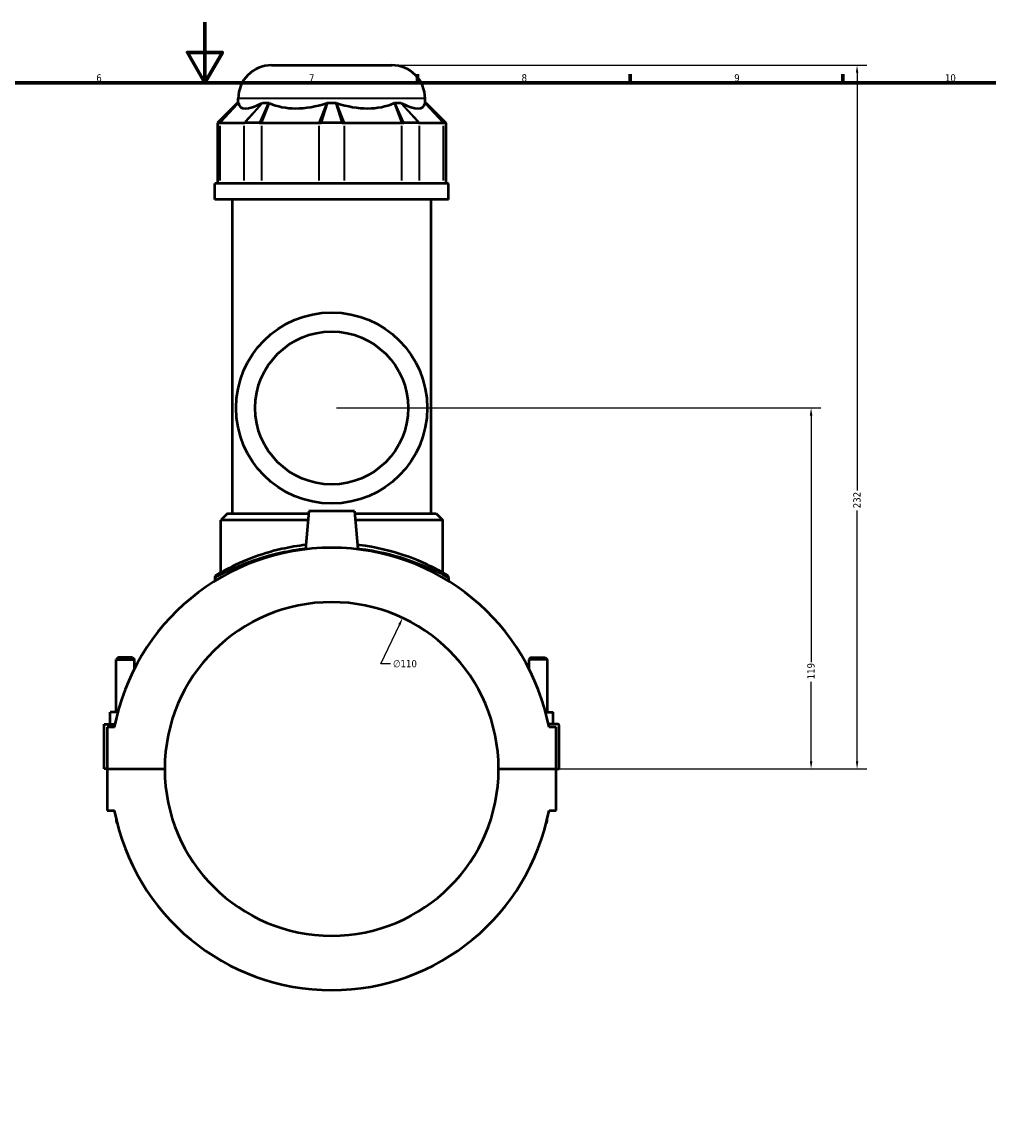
# Model space of a CAD drawing. Header units: millimetres. Extents: x -277 to 997, y -139 to 1166.
# Tile 5 of 8: x 360 to 679, y 230 to 594. Entities that reach past the tile are written whole.
import ezdxf

# ---------------------------------------------------------------- set-up
doc = ezdxf.new("R2010")
doc.units = ezdxf.units.MM
for name, color, linetype, lineweight in [('Border (ANSI)', 7, 'Continuous', 70), ('Dimension (ANSI)', 7, 'Continuous', 25), ('Visible (ANSI)', 7, 'Continuous', 50), ('Visible Narrow (ANSI)', 7, 'Continuous', 35)]:
    doc.layers.add(name, color=color, linetype=linetype, lineweight=lineweight)
doc.styles.add('Note Text (ANSI)', font='tahoma.ttf')
doc.dimstyles.new('Default - mm (ANSI)', dxfattribs={"dimtxt": 2.4, "dimasz": 2.5, "dimexe": 3.175, "dimexo": 1.6002, "dimgap": 0.8, "dimtad": 0, "dimtoh": 1, "dimdec": 0, "dimrnd": 1e-08, "dimzin": 4, "dimdsep": 46, "dimtxsty": 'Note Text (ANSI)', "dimcen": 0.09, "dimdle": 10, "dimclrd": 256, "dimclre": 256, "dimclrt": 5, "dimadec": 1, "dimazin": 1, "dimtfac": 1.27, "dimtofl": 0, "dimtmove": 0, "dimatfit": 3, "dimfxl": 1, "dimtolj": 1, "dimtzin": 4, "dimlwd": -1, "dimlwe": -1, "dimarcsym": 0})

# ---------------------------------------------------------------- blocks, each defined once
blk = doc.blocks.new('Borders Default Border')
at = {"layer": 'Border (ANSI)'}
for p, q in [((490.58, 574), (490.58, 576.8)), ((560.67, 574), (560.67, 576.8)), ((630.75, 574), (630.75, 576.8))]:
    blk.add_line(p, q, dxfattribs=at)
at = {"layer": 'Border (ANSI)', "flags": 128}
for points in [[(420.5, 594), (420.5, 574), (414.73, 584), (426.27, 584), (420.5, 574)], [(20, 20), (20, 574), (821, 574), (821, 20), (20, 20)]]:
    blk.add_lwpolyline(points, dxfattribs=at)
at = {"layer": 'Border (ANSI)', "color": 5, "true_color": 0x0000ff, "char_height": 2.4, "attachment_point": 7, "style": 'Note Text (ANSI)'}
for s, insert in [('6', (384.69, 574.35)), ('7', (454.8, 574.4)), ('8', (524.84, 574.35)), ('9', (594.92, 574.35)), ('10', (664.35, 574.35))]:
    blk.add_mtext(s, dxfattribs=dict(at, insert=insert))
blk = doc.blocks.new('*D6')
at = {"layer": 'Defpoints', "color": 0, "transparency": 16777216}
for p in [(485.63, 397.56), (438.91, 297.97)]:
    blk.add_point(p, dxfattribs=at)
at = {"layer": 'Dimension (ANSI)', "transparency": 16777216}
for p, q in [((478.52, 382.39), (484.57, 395.3)), ((481.69, 382.39), (478.52, 382.39))]:
    blk.add_line(p, q, dxfattribs=at)
blk.add_solid([(484.19, 395.47), (484.95, 395.12), (485.63, 397.56)], dxfattribs=at)
at = {"layer": 'Dimension (ANSI)', "color": 5, "transparency": 16777216, "insert": (482.49, 383.68), "char_height": 2.4, "attachment_point": 1, "style": 'Note Text (ANSI)'}
blk.add_mtext('\\A1;∅110', dxfattribs=at)
blk = doc.blocks.new('*D10')
at = {"layer": 'Defpoints', "color": 0, "transparency": 16777216}
for p in [(462.27, 466.77), (620.25, 466.77), (517.27, 347.77)]:
    blk.add_point(p, dxfattribs=at)
at = {"layer": 'Dimension (ANSI)', "transparency": 16777216}
for p, q in [((463.87, 466.77), (623.43, 466.77)), ((620.25, 464.27), (620.25, 383.02)), ((620.25, 350.27), (620.25, 376.51)), ((518.87, 347.77), (623.43, 347.77))]:
    blk.add_line(p, q, dxfattribs=at)
for points in [[(619.83, 464.27), (620.67, 464.27), (620.25, 466.77)], [(619.83, 350.27), (620.67, 350.27), (620.25, 347.77)]]:
    blk.add_solid(points, dxfattribs=at)
at = {"layer": 'Dimension (ANSI)', "color": 5, "transparency": 16777216, "insert": (619, 377.31), "char_height": 2.4, "attachment_point": 1, "rotation": 90, "style": 'Note Text (ANSI)'}
blk.add_mtext('\\A1;119', dxfattribs=at)
blk = doc.blocks.new('*D11')
at = {"layer": 'Defpoints', "color": 0, "transparency": 16777216}
for p in [(482.07, 579.77), (635.4, 579.77), (517.27, 347.77)]:
    blk.add_point(p, dxfattribs=at)
at = {"layer": 'Dimension (ANSI)', "transparency": 16777216}
for p, q in [((483.67, 579.77), (638.58, 579.77)), ((635.4, 577.27), (635.4, 439.61)), ((635.4, 350.27), (635.4, 432.92)), ((518.87, 347.77), (638.58, 347.77))]:
    blk.add_line(p, q, dxfattribs=at)
for points in [[(634.99, 577.27), (635.82, 577.27), (635.4, 579.77)], [(634.99, 350.27), (635.82, 350.27), (635.4, 347.77)]]:
    blk.add_solid(points, dxfattribs=at)
at = {"layer": 'Dimension (ANSI)', "color": 5, "transparency": 16777216, "insert": (634.15, 433.72), "char_height": 2.4, "attachment_point": 1, "rotation": 90, "style": 'Note Text (ANSI)'}
blk.add_mtext('\\A1;232', dxfattribs=at)

msp = doc.modelspace()

# ---------------------------------------------------------------- linework, layer by layer
at = {"layer": 'Visible (ANSI)'}
for p, q in [((442.47, 579.77), (482.07, 579.77)), ((431.47, 567.38), (431.47, 568.77)), ((493.07, 567.38), (493.07, 568.77)), ((431.28, 567.38), (424.68, 560.78)), ((431.28, 567.38), (431.5, 567.38)), ((439.53, 567.38), (441.5, 567.38)), ((460.88, 567.38), (463.66, 567.38)), ((483.05, 567.38), (485.01, 567.38)), ((493.04, 567.38), (493.27, 567.38)), ((493.27, 567.38), (499.87, 560.78)), ((425.24, 560.78), (424.68, 560.78)), ((424.68, 560.78), (424.68, 540.83)), ((425.24, 560.78), (425.52, 560.78)), ((425.52, 560.78), (433.31, 560.78)), ((433.31, 560.78), (433.63, 560.78)), ((438.54, 560.78), (433.63, 560.78)), ((438.54, 560.78), (439.26, 560.78)), ((439.26, 560.78), (458.06, 560.78)), ((458.06, 560.78), (458.8, 560.78)), ((465.75, 560.78), (458.8, 560.78)), ((465.75, 560.78), (466.48, 560.78)), ((466.48, 560.78), (485.29, 560.78)), ((485.29, 560.78), (486, 560.78)), ((490.91, 560.78), (486, 560.78)), ((490.91, 560.78), (491.24, 560.78)), ((491.24, 560.78), (499.03, 560.78)), ((499.03, 560.78), (499.3, 560.78)), ((499.87, 560.78), (499.3, 560.78)), ((499.87, 560.78), (499.87, 540.83)), ((500.77, 540.83), (423.77, 540.83)), ((423.77, 535.52), (423.77, 540.83)), ((500.77, 535.52), (500.77, 540.83)), ((500.77, 535.52), (423.77, 535.52)), ((429.55, 432.02), (429.55, 535.52)), ((495, 432.02), (495, 535.52)), ((427.9, 432.02), (425.7, 429.82)), ((454.52, 429.82), (425.7, 429.82)), ((425.7, 412.51), (425.7, 429.82)), ((427.9, 432.02), (454.71, 432.02)), ((454.77, 432.77), (453.67, 420.19)), ((469.77, 432.77), (454.77, 432.77)), ((469.77, 432.77), (470.87, 420.19)), ((469.84, 432.02), (496.65, 432.02)), ((498.85, 429.82), (470.03, 429.82)), ((496.65, 432.02), (498.85, 429.82)), ((498.85, 412.51), (498.85, 429.82)), ((423.77, 410.76), (423.77, 409.71)), ((500.77, 410.76), (500.77, 409.71)), ((391.87, 384.48), (391.27, 383.88)), ((391.27, 383.88), (397.27, 383.88)), ((391.27, 366.52), (391.27, 383.88)), ((396.67, 384.48), (391.87, 384.48)), ((396.67, 384.48), (397.27, 383.88)), ((397.27, 380.84), (397.27, 383.88)), ((527.87, 384.48), (527.27, 383.88)), ((533.27, 383.88), (527.27, 383.88)), ((527.27, 383.88), (527.27, 380.84)), ((527.87, 384.48), (532.67, 384.48)), ((532.67, 384.48), (533.27, 383.88)), ((533.27, 383.88), (533.27, 366.52)), ((389.27, 362.52), (389.27, 366.52)), ((391.79, 366.52), (389.27, 366.52)), ((532.75, 366.52), (535.27, 366.52)), ((535.27, 362.52), (535.27, 366.52)), ((387.27, 362.52), (390.85, 362.52)), ((387.27, 347.82), (387.27, 362.52)), ((390.65, 361.52), (388.27, 361.52)), ((388.27, 361.52), (388.27, 347.82)), ((536.77, 362.52), (533.7, 362.52)), ((536.27, 361.52), (533.9, 361.52)), ((536.27, 347.82), (536.27, 361.52)), ((537.27, 347.82), (537.27, 362.02)), ((388.27, 347.82), (387.27, 347.82)), ((388.27, 347.82), (407.27, 347.82)), ((388.27, 347.72), (388.27, 334.02)), ((407.27, 347.72), (388.27, 347.72)), ((391.27, 347.72), (391.27, 347.82)), ((397.27, 347.72), (397.27, 347.82)), ((517.27, 347.82), (536.27, 347.82)), ((536.27, 347.72), (517.27, 347.72)), ((527.27, 347.82), (527.27, 347.72)), ((533.27, 347.82), (533.27, 347.72)), ((536.27, 347.82), (537.27, 347.82)), ((536.27, 334.02), (536.27, 347.72)), ((388.27, 334.02), (390.65, 334.02)), ((533.9, 334.02), (536.27, 334.02)), ((391.27, 331.1), (391.27, 331.02)), ((533.27, 331.02), (533.27, 331.1))]:
    msp.add_line(p, q, dxfattribs=at)
for radius in [31.5, 25.2]:
    msp.add_circle((462.27, 466.77), radius, dxfattribs=at)
for centre, radius, start, end in [((442.47, 568.77), 11, 90, 180), ((482.07, 568.77), 11, 0, 90), ((462.27, 347.77), 72.93, 10.8674, 169.1326), ((424.87, 410.76), 1.1, 120.6978, 180), ((499.67, 410.76), 1.1, 0, 59.3022), ((462.27, 347.77), 55, 0.0521, 179.9479), ((536.77, 362.02), 0.5, 0, 90), ((462.27, 347.77), 55, 180.0521, 359.9479), ((462.27, 347.77), 72.93, 190.8674, 349.1326), ((394.27, 331.02), 3, 180, 209.1792), ((530.27, 331.02), 3, 330.8208, 0)]:
    msp.add_arc(centre, radius, start, end, dxfattribs=at)
for major_axis, ratio, start_param, end_param in [((-30.21, -30.21), 0.198912, 6.142785, 6.816284), ((25.61, 25.61), 0.668179, 3.393892, 4.067391), ((25.61, -25.61), 0.668179, 5.357387, 6.030886), ((30.21, -30.21), 0.198912, 5.750086, 6.423585)]:
    msp.add_ellipse((462.27, 596.35), major_axis=major_axis, ratio=ratio, start_param=start_param, end_param=end_param, dxfattribs=at)
for points in [[(431.5, 567.38), (431.51, 567.35), (431.52, 567.31), (431.52, 567.28)], [(439.31, 567.28), (439.38, 567.31), (439.46, 567.35), (439.53, 567.38)], [(441.5, 567.38), (441.58, 567.35), (441.66, 567.31), (441.75, 567.28)], [(460.55, 567.28), (460.66, 567.31), (460.77, 567.35), (460.88, 567.38)], [(463.66, 567.38), (463.77, 567.35), (463.89, 567.31), (464, 567.28)], [(482.8, 567.28), (482.88, 567.31), (482.97, 567.35), (483.05, 567.38)], [(485.01, 567.38), (485.09, 567.35), (485.16, 567.31), (485.24, 567.28)], [(493.03, 567.28), (493.03, 567.31), (493.04, 567.35), (493.04, 567.38)]]:
    msp.add_open_spline(points, degree=3, dxfattribs=at)
for points, knots in [([(453.8, 421.64), (451.05, 421.32), (448.38, 420.86), (442.16, 419.46), (438.79, 418.39), (431.9, 415.77), (428.77, 414.19), (425.58, 412.46), (424.8, 412), (424.37, 411.74), (424.31, 411.71), (424.31, 411.71)], [18.624869, 18.624869, 18.624869, 18.624869, 19.457534, 19.457534, 20.687136, 20.687136, 22.367591, 22.367591, 23.36813, 23.36813, 23.718456, 23.718456, 23.718456, 23.718456]), ([(500.23, 411.71), (500.23, 411.71), (499.82, 411.96), (498.06, 412.96), (496.54, 413.8), (492.31, 415.84), (489.48, 417.06), (481.91, 419.63), (476.83, 420.9), (471.15, 421.6), (470.95, 421.62), (470.75, 421.64)], [11.859239, 11.859239, 11.859239, 11.859239, 12.801126, 12.801126, 13.940718, 13.940718, 15.227435, 15.227435, 16.892253, 16.892253, 16.952824, 16.952824, 16.952824, 16.952824])]:
    msp.add_open_spline(points, degree=3, knots=knots, dxfattribs=at)
at = {"layer": 'Visible Narrow (ANSI)'}
for p, q in [((492.69, 568.77), (431.85, 568.77)), ((425.56, 561.11), (431.19, 567.05)), ((425.82, 561.1), (431.22, 566.95)), ((439.01, 566.95), (433.61, 561.1)), ((439.24, 567.05), (433.93, 561.11)), ((438.69, 561.11), (441.35, 567.05)), ((439.38, 561.1), (441.62, 566.95)), ((460.43, 566.95), (458.19, 561.1)), ((460.78, 567.05), (458.9, 561.11)), ((465.64, 561.11), (463.77, 567.05)), ((466.36, 561.1), (464.12, 566.95)), ((482.92, 566.95), (485.16, 561.1)), ((483.2, 567.05), (485.85, 561.11)), ((490.62, 561.11), (485.31, 567.05)), ((490.94, 561.1), (485.54, 566.95)), ((493.33, 566.95), (498.73, 561.1)), ((493.36, 567.05), (498.99, 561.11)), ((425.52, 541.82), (425.52, 559.78)), ((433.31, 559.78), (433.31, 541.82)), ((439.26, 541.82), (439.26, 559.78)), ((458.06, 559.78), (458.06, 541.82)), ((466.48, 541.82), (466.48, 559.78)), ((485.29, 559.78), (485.29, 541.82)), ((491.24, 541.82), (491.24, 559.78)), ((499.03, 559.78), (499.03, 541.82))]:
    msp.add_line(p, q, dxfattribs=at)
msp.add_arc((499.67, 410.76), 1.1, 2.9651, 56.3371, dxfattribs=at)
for points, knots in [([(423.77, 410.76), (423.77, 410.76), (423.83, 410.79), (424.27, 411.05), (425.06, 411.5), (428.29, 413.21), (431.47, 414.77), (438.45, 417.34), (441.87, 418.4), (448.19, 419.78), (450.91, 420.24), (453.71, 420.55)], [-23.718456, -23.718456, -23.718456, -23.718456, -23.36813, -23.36813, -22.367591, -22.367591, -20.687136, -20.687136, -19.457534, -19.457534, -18.622404, -18.622404, -18.622404, -18.622404]), ([(470.84, 420.55), (471.05, 420.53), (471.26, 420.51), (477.03, 419.82), (482.19, 418.57), (489.86, 416.03), (492.73, 414.83), (497.02, 412.82), (498.57, 412), (500.35, 411.01), (500.77, 410.76), (500.77, 410.76)], [-16.955289, -16.955289, -16.955289, -16.955289, -16.892253, -16.892253, -15.227435, -15.227435, -13.940718, -13.940718, -12.801126, -12.801126, -11.859239, -11.859239, -11.859239, -11.859239])]:
    msp.add_open_spline(points, degree=3, knots=knots, dxfattribs=at)

# ---------------------------------------------------------------- block references
msp.add_blockref('Borders Default Border', (0, 0))

# ---------------------------------------------------------------- dimensions: what is measured, and where the dimension line sits
at = {"layer": 'Dimension (ANSI)'}
for base, p2, picture, middle in [((635.4, 579.77), (482.07, 579.77), '*D11', (635.4, 436.27)), ((620.25, 466.77), (462.27, 466.77), '*D10', (620.25, 379.77))]:
    dim = msp.add_linear_dim(base=base, p1=(517.27, 347.77), p2=p2, angle=90, dimstyle='Default - mm (ANSI)', override={"dimgap": 0.8, "dimtoh": 0, "dimdec": 0, "dimtol": 0, "dimlim": 0, "dimtp": 0, "dimtm": 0, "dimtdec": 2, "dimatfit": 1}, dxfattribs=at)
    dim.commit()
    dim.dimension.update_dxf_attribs({"geometry": picture, "text_midpoint": middle, "dimtype": 160})
dim = msp.add_diameter_dim_2p(p1=(438.91, 297.97), p2=(485.63, 397.56), dimstyle='Default - mm (ANSI)', override={"dimgap": 0.8, "dimtih": 1, "dimdec": 0, "dimlfac": 1, "dimtol": 0, "dimlim": 0, "dimtp": 0, "dimtm": 0, "dimtdec": 2}, dxfattribs=at)
dim.commit()
dim.dimension.update_dxf_attribs({"geometry": '*D6', "text_midpoint": (486.36, 382.39), "dimtype": 163})

doc.saveas('drawing.dxf')
